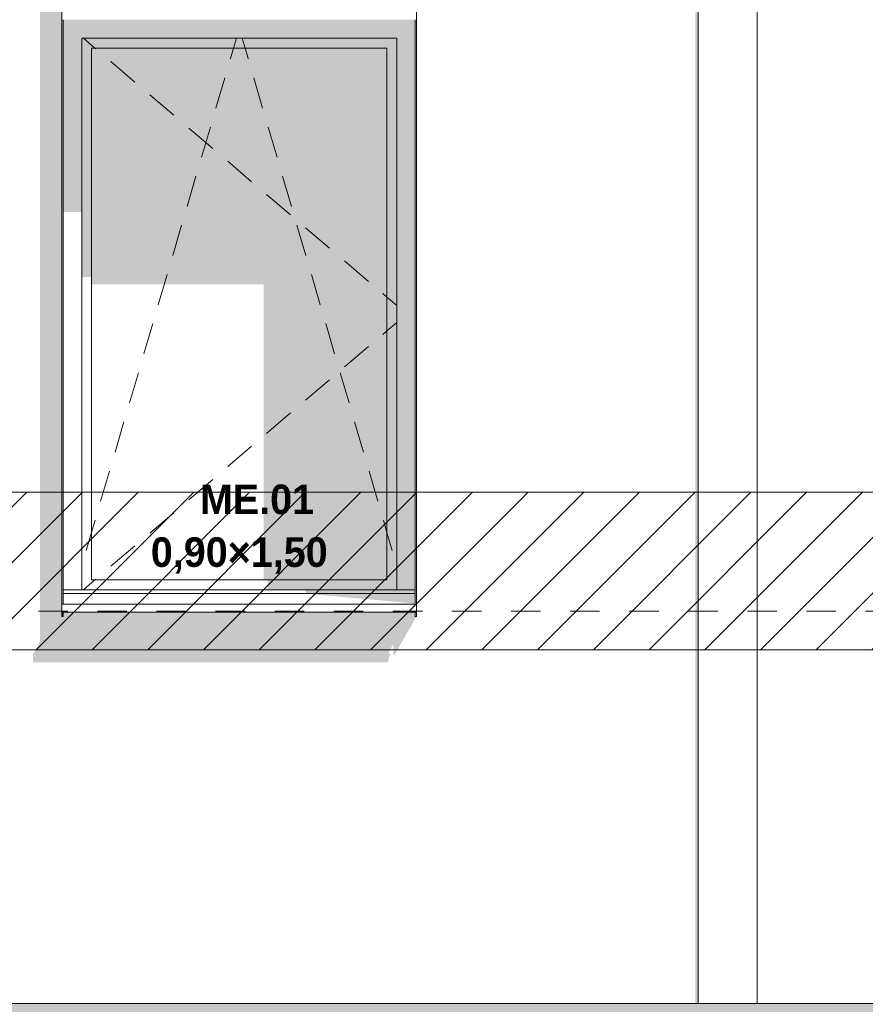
# Model space of a CAD drawing. Header units: millimetres. Extents: x 22784 to 62337, y -53000 to 10500.
# Tile 5 of 26: x 25746 to 27892, y -2 to 2497. Entities that reach past the tile are written whole.
import ezdxf

# ---------------------------------------------------------------- set-up
doc = ezdxf.new("R2010")
doc.units = ezdxf.units.MM
doc.header["$MEASUREMENT"] = 0
doc.linetypes.add('_TIRET COURT 1', pattern=[150, 75, -75])
for name, color, linetype in [('Nouveau_0', 7, 'Continuous'), ('Nouveau_2D - Dessin général', 7, 'Continuous'), ('Nouveau_2D - Etiquettes 50ème', 7, 'Continuous'), ('Nouveau__Murs ext - Bardages', 7, 'Continuous'), ('Nouveau__Murs ext - Périphériques', 7, 'Continuous'), ('Nouveau_Exter - Environnement', 7, 'Continuous'), ('Nouveau_Exter - Equipements_Mobiliers', 7, 'Continuous'), ('Nouveau_Fenêtres Archicad', 7, 'Continuous')]:
    doc.layers.add(name, color=color, linetype=linetype)
doc.styles.add('STYLE_GENERE_4', font='GOTHIC.TTF')

# ---------------------------------------------------------------- blocks, each defined once
blk = doc.blocks.new('Élément de coupe_4')
at = {"layer": 'Nouveau__Murs ext - Périphériques', "linetype": 'Continuous', "lineweight": 13}
for points in [[(25779.5, 865.3), (26679.5, 865.3), (26686.5, 887.5), (26680.7, 887.5), (26694, 911.8), (26694, 884.3), (26697, 884.3), (26753, 982), (26750, 982), (26750, 993.4), (25856, 993.4), (25856, 982), (25853, 982), (25853, 3560), (25797, 3560), (25797, 917.3), (25779.5, 885.3)], [(27461, 0), (27468, 0), (27468, 3560), (27461, 3560)]]:
    blk.add_hatch(color=7, dxfattribs=at).paths.add_polyline_path(points)
at = {"layer": 'Nouveau__Murs ext - Périphériques', "color": 7, "linetype": 'Continuous', "lineweight": 5}
for p, q in [((27468, 0), (24622, 0)), ((39868, 0), (27618, 0))]:
    blk.add_line(p, q, dxfattribs=at)
blk = doc.blocks.new('Élément de coupe_10')
at = {"layer": 'Nouveau_Fenêtres Archicad', "linetype": 'Continuous', "lineweight": 13}
for points in [[(25856, 2450), (25903, 2450), (26703, 2450), (26750, 2450), (26750, 2497), (25856, 2497)], [(25856, 2450), (25856, 2008.7), (25903, 2008.7), (25903, 2450)], [(25903, 2425), (25928, 2425), (26678, 2425), (26703, 2425), (26703, 2450), (25903, 2450)], [(26703, 2450), (26703, 1050), (26750, 1050), (26750, 2450)], [(25903, 1843.9), (25928, 1843.9), (25928, 2425), (25903, 2425)], [(26678, 2425), (25928, 2425), (25928, 1825.6), (26364.9, 1825.6), (26364.9, 1075), (26678, 1075)], [(26678, 2425), (26678, 1075), (26703, 1075), (26703, 2425)], [(26703, 1075), (26375.4, 1075), (26375.4, 1050), (26703, 1050)], [(26470.6, 1050), (26470.6, 1040), (26750, 1040), (26750, 1050)], [(26750, 1015), (26750, 1040), (26470.6, 1040)]]:
    blk.add_hatch(color=7, dxfattribs=at).paths.add_polyline_path(points)
at = {"layer": 'Nouveau_Fenêtres Archicad', "color": 7, "linetype": 'Continuous', "lineweight": 13}
for p, q in [((25903, 2450), (25903, 1050)), ((26703, 2450), (25903, 2450)), ((25907.3, 2450), (25936.6, 2425)), ((26288.3, 2425), (26295.7, 2450)), ((26317.7, 2425), (26310.3, 2450)), ((26703, 1050), (26703, 2450)), ((25928, 2425), (25928, 1075)), ((26678, 2425), (25928, 2425)), ((25936.6, 2425), (25938.9, 2423.1)), ((26280.5, 2398.2), (26288.3, 2425)), ((26325.5, 2398.2), (26317.7, 2425)), ((26678, 1075), (26678, 2425)), ((25976.9, 2390.6), (26037.8, 2338.7)), ((26280.2, 2397.3), (26280.5, 2398.2)), ((26325.8, 2397.3), (26325.5, 2398.2)), ((26243.7, 2272.5), (26266.2, 2349.3)), ((26362.3, 2272.5), (26339.8, 2349.3)), ((26075.8, 2306.3), (26136.7, 2254.4)), ((26207.1, 2147.8), (26229.6, 2224.5)), ((26398.9, 2147.8), (26376.4, 2224.5)), ((26174.7, 2221.9), (26235.6, 2170)), ((26273.6, 2137.5), (26334.5, 2085.6)), ((26170.5, 2023), (26193, 2099.8)), ((26435.5, 2023), (26413, 2099.8)), ((26372.5, 2053.2), (26433.4, 2001.3)), ((26134, 1898.3), (26156.5, 1975)), ((26472, 1898.3), (26449.5, 1975)), ((26471.5, 1968.8), (26532.3, 1916.9)), ((26570.4, 1884.5), (26631.2, 1832.5)), ((26097.4, 1773.5), (26119.9, 1850.3)), ((26508.6, 1773.5), (26486.1, 1850.3)), ((26667.1, 1801.9), (26678, 1792.6)), ((26678, 1792.6), (26703, 1771.3)), ((26060.8, 1648.8), (26083.3, 1725.5)), ((26545.2, 1648.8), (26522.7, 1725.5)), ((26678, 1707.4), (26703, 1728.7)), ((26667.1, 1698.1), (26678, 1707.4)), ((26570.4, 1615.5), (26631.2, 1667.5)), ((26024.3, 1524), (26046.8, 1600.8)), ((26581.7, 1524), (26559.2, 1600.8)), ((26471.5, 1531.2), (26532.3, 1583.1)), ((25987.7, 1399.3), (26010.2, 1476)), ((26372.5, 1446.8), (26433.4, 1498.7)), ((26618.3, 1399.3), (26595.8, 1476)), ((26273.6, 1362.5), (26334.5, 1414.4)), ((25951.1, 1274.5), (25973.6, 1351.3)), ((26654.9, 1274.5), (26632.4, 1351.3)), ((26174.7, 1278.1), (26235.6, 1330)), ((25928, 1195.6), (25937.1, 1226.5)), ((26075.8, 1193.7), (26136.7, 1245.6)), ((26678, 1195.6), (26668.9, 1226.5)), ((25914.6, 1149.8), (25928, 1195.6)), ((26691.4, 1149.8), (26678, 1195.6)), ((25976.9, 1109.4), (26037.8, 1161.3)), ((25907.3, 1050), (25936.6, 1075)), ((25928, 1075), (26678, 1075)), ((25936.6, 1075), (25938.9, 1076.9)), ((26750, 1050), (25856, 1050)), ((26750, 1040), (25856, 1040)), ((25853, 1015), (25853, 1013.4)), ((25853, 1013.4), (25853, 993.4)), ((26753, 1013.4), (25853, 1013.4)), ((26753, 1015), (26753, 1013.4)), ((26753, 1013.4), (26753, 993.4)), ((26753, 993.4), (25853, 993.4))]:
    blk.add_line(p, q, dxfattribs=at)
blk = doc.blocks.new('Élément de coupe_146')
at = {"layer": 'Nouveau__Murs ext - Bardages', "linetype": 'Continuous', "lineweight": 13}
blk.add_hatch(color=7, dxfattribs=at).paths.add_polyline_path([(25853, 993.4), (25853, 982), (25856, 982), (25856, 993.4)])
at = {"layer": 'Nouveau__Murs ext - Bardages', "color": 7, "linetype": 'Continuous', "lineweight": 13}
for p, q in [((25853, 1015), (25853, 4553.4)), ((25856, 1015), (25856, 2497)), ((25853, 982), (25853, 993.4)), ((25853, 982), (25856, 982)), ((25856, 982), (25856, 993.4))]:
    blk.add_line(p, q, dxfattribs=at)
blk = doc.blocks.new('Élément de coupe_147')
at = {"layer": 'Nouveau__Murs ext - Bardages', "color": 7, "linetype": 'Continuous', "lineweight": 13}
for p, q in [((26753, 1015), (26753, 4553.4)), ((26750, 1015), (26750, 2497)), ((26750, 982), (26750, 993.4)), ((26750, 982), (26753, 982)), ((26753, 982), (26753, 993.4))]:
    blk.add_line(p, q, dxfattribs=at)
blk = doc.blocks.new('Élément de coupe_220')
at = {"layer": 'Nouveau_Exter - Equipements_Mobiliers', "color": 7, "linetype": 'Continuous', "lineweight": 13}
for p, q in [((27468, 8220), (27468, 0)), ((27618, 8220), (27618, 0)), ((27618, 0), (27468, 0))]:
    blk.add_line(p, q, dxfattribs=at)
blk = doc.blocks.new('Élément de coupe_224')
at = {"layer": 'Nouveau_Exter - Environnement', "linetype": 'Continuous', "lineweight": 13}
blk.add_hatch(color=7, dxfattribs=at).paths.add_polyline_path([(24722, 0), (24722, -122.1), (24916.7, -122.1), (24722, -461.5), (24722, -1000), (24958, -1000), (24958, -50), (25438, -50), (25438, -122.1), (27391, -122.1), (27391, -134.3), (27541, -134.3), (27548, -122.1), (39791, -122.1), (39791, -134.3), (39941, -134.3), (39948, -122.1), (52191, -122.1), (52191, -134.3), (52341, -134.3), (52348, -122.1), (59573, -122.1), (59573, -134.3), (59723, -134.3), (59730, -122.1), (60178, -122.1), (60178, 0)])

msp = doc.modelspace()

# ---------------------------------------------------------------- hatches: boundary and pattern name
at = {"layer": 'Nouveau_0', "linetype": 'Continuous', "lineweight": 0}
h = msp.add_hatch(dxfattribs=at)
h.set_pattern_fill('Blocs_maçonnerie', color=112, style=0, pattern_type=2)
h.set_pattern_definition([(45, (0, 0), (-70.71068, 70.71068), [])])
h.paths.add_polyline_path([(24231.683, 1297.603), (60817.947, 1297.603), (60817.947, 897.603), (24231.683, 897.603)])

# ---------------------------------------------------------------- linework, layer by layer
at = {"layer": 'Nouveau_0', "color": 112, "linetype": 'Continuous', "lineweight": 0, "flags": 128}
msp.add_lwpolyline([(24231.683, 1297.603), (60817.947, 1297.603), (60817.947, 897.603), (24231.683, 897.603)], close=True, dxfattribs=at)
at = {"layer": 'Nouveau_2D - Dessin général', "color": 7, "linetype": '_TIRET COURT 1', "lineweight": 13}
msp.add_line((60817.947, 995.86), (23876.81, 995.86), dxfattribs=at)

# ---------------------------------------------------------------- block references
at = {"layer": 'Nouveau__Murs ext - Bardages', "lineweight": 0}
for name in ['Élément de coupe_146', 'Élément de coupe_147']:
    msp.add_blockref(name, (0, 0), dxfattribs=at)
at = {"layer": 'Nouveau__Murs ext - Périphériques', "lineweight": 0}
msp.add_blockref('Élément de coupe_4', (0, 0), dxfattribs=at)
at = {"layer": 'Nouveau_Exter - Environnement', "lineweight": 0}
msp.add_blockref('Élément de coupe_224', (0, 0), dxfattribs=at)
at = {"layer": 'Nouveau_Exter - Equipements_Mobiliers', "lineweight": 0}
msp.add_blockref('Élément de coupe_220', (0, 0), dxfattribs=at)
at = {"layer": 'Nouveau_Fenêtres Archicad', "lineweight": 0}
msp.add_blockref('Élément de coupe_10', (0, 0), dxfattribs=at)

# ---------------------------------------------------------------- texts
at = {"layer": 'Nouveau_2D - Etiquettes 50ème', "color": 7, "linetype": 'Continuous', "lineweight": 13, "insert": (26303, 1091.114), "char_height": 75, "attachment_point": 8, "line_spacing_factor": 1.071211, "style": 'STYLE_GENERE_4'}
msp.add_mtext('{\\fCentury Gothic|b1|i0|c0|p0;\\W3.23265; }{\\A1;\\fCentury Gothic|b1|i0|c0|p0;ME.01 }\\P{\\A1;\\fCentury Gothic|b1|i0|c0|p0;0,90×1,50}', dxfattribs=at)

doc.saveas('drawing.dxf')
